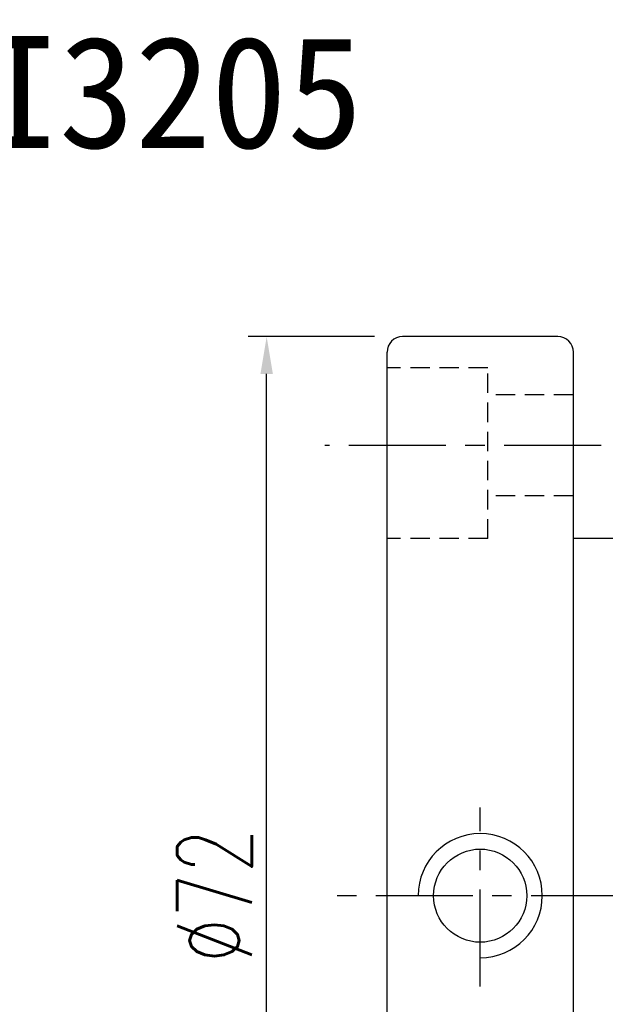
# Model space of a CAD drawing. Extents: x 602 to 812, y 45 to 164.
# Tile 3 of 59: x 721 to 759, y 96 to 159. Entities that reach past the tile are written whole.
import ezdxf
from ezdxf.enums import TextEntityAlignment as Align

# ---------------------------------------------------------------- set-up
doc = ezdxf.new("R2010")
doc.units = 0
doc.header["$MEASUREMENT"] = 0
doc.linetypes.add('CENTER', pattern=[2, 1.25, -0.25, 0.25, -0.25])
doc.linetypes.add('HIDDEN', pattern=[0.375, 0.25, -0.125])
doc.layers.get('0').update_dxf_attribs({"linetype": 'CONTINUOUS'})
for name, color, linetype in [('CEN', 1, 'CENTER'), ('DIM', 4, 'CONTINUOUS'), ('HID', 2, 'HIDDEN'), ('OUT', 3, 'CONTINUOUS')]:
    doc.layers.add(name, color=color, linetype=linetype)
doc.styles.add('DIM-7', font='SIMPLEX.shx', dxfattribs={"width": 0.7, "bigfont": 'chineset.shx'})
doc.styles.add('T', font='KAIU.TTF')
doc.dimstyles.new('CNS', dxfattribs={"dimtxt": 4, "dimasz": 2, "dimexe": 1, "dimexo": 1.5, "dimgap": 0.09, "dimtad": 0, "dimdsep": 46, "dimtxsty": 'DIM-7', "dimcen": 0.09, "dimclrd": 4, "dimclre": 4, "dimclrt": 4, "dimadec": 0, "dimazin": 0, "dimtfac": 1, "dimtix": 1, "dimtmove": 2, "dimatfit": 3, "dimfxl": 1, "dimtvp": 0.85, "dimtolj": 1, "dimarcsym": 0})

# ---------------------------------------------------------------- blocks, each defined once
blk = doc.blocks.new('*D56')
at = {"layer": 'DIM', "color": 0, "lineweight": -2, "transparency": 16777216}
for p, q in [((744.03, 139.047), (735.871, 139.047)), ((737.071, 69.447), (737.071, 136.647)), ((744.03, 67.047), (735.871, 67.047))]:
    blk.add_line(p, q, dxfattribs=at)
at = {"layer": 'DIM', "color": 0, "transparency": 16777216}
for points in [[(736.671, 136.647), (737.471, 136.647), (737.071, 139.047)], [(736.671, 69.447), (737.471, 69.447), (737.071, 67.047)]]:
    blk.add_solid(points, dxfattribs=at)
at = {"layer": 'DIM', "color": 0, "transparency": 16777216, "insert": (733.711, 103.047), "char_height": 4.8, "attachment_point": 5, "rotation": 90, "style": 'DIM-7'}
blk.add_mtext('\\A1;%%C72', dxfattribs=at)

msp = doc.modelspace()

# ---------------------------------------------------------------- linework, layer by layer
at = {"layer": 'CEN', "color": 7, "ltscale": 5}
for p, q in [((758.618, 132.047), (740.83, 132.047)), ((750.83, 97.199), (750.83, 108.732)), ((800.354, 103.047), (740.419, 103.047))]:
    msp.add_line(p, q, dxfattribs=at)
at = {"layer": 'DIM', "color": 7, "ltscale": 5}
msp.add_arc((750.83, 103.047), 4, 270, 180, dxfattribs=at)
at = {"layer": 'HID', "color": 7, "ltscale": 5}
for p, q in [((751.33, 137.047), (744.83, 137.047)), ((751.33, 126.047), (751.33, 137.047)), ((756.83, 135.297), (751.33, 135.297)), ((756.83, 128.797), (751.33, 128.797)), ((751.33, 126.047), (744.83, 126.047))]:
    msp.add_line(p, q, dxfattribs=at)
at = {"layer": 'OUT', "color": 7, "ltscale": 5}
for p, q in [((755.83, 139.047), (745.83, 139.047)), ((744.83, 68.047), (744.83, 138.047)), ((756.83, 68.047), (756.83, 138.047)), ((795.83, 126.047), (756.83, 126.047))]:
    msp.add_line(p, q, dxfattribs=at)
msp.add_circle((750.83, 103.047), 3, dxfattribs=at)
for centre, start, end in [((745.83, 138.047), 90, 180), ((755.83, 138.047), 0, 90)]:
    msp.add_arc(centre, 1, start, end, dxfattribs=at)

# ---------------------------------------------------------------- texts
at = {"style": 'T'}
msp.add_text('SFNI3205', height=7.2, dxfattribs=at).set_placement((723.685, 154.799), align=Align.MIDDLE)

# ---------------------------------------------------------------- dimensions: what is measured, and where the dimension line sits
at = {"layer": 'DIM', "color": 0}
dim = msp.add_linear_dim(base=(737.071, 139.047), p1=(745.83, 67.047), p2=(745.83, 139.047), angle=90, text='%%C<>', dimstyle='CNS', override={"dimscale": 1.2, "dimgap": 0.8, "dimtad": 1, "dimclrd": 0, "dimclre": 0, "dimclrt": 0, "dimtmove": 0}, dxfattribs=at)
dim.commit()
dim.dimension.update_dxf_attribs({"geometry": '*D56', "text_midpoint": (733.711, 103.047)})

doc.saveas('drawing.dxf')
